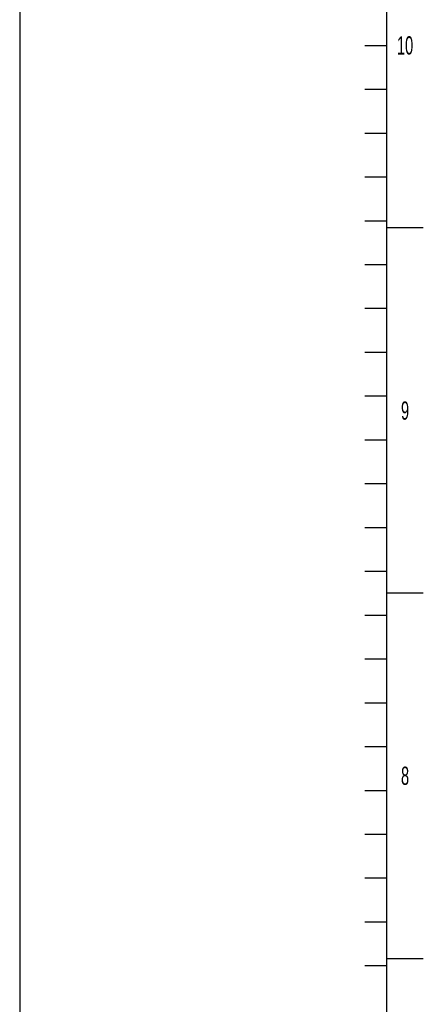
# Model space of a CAD drawing. Header units: millimetres. Extents: x 0 to 4195, y 0 to 2965.
# Tile 55 of 67: x 3904 to 4180, y 1769 to 2443. Entities that reach past the tile are written whole.
import ezdxf

# ---------------------------------------------------------------- set-up
doc = ezdxf.new("R2010")
doc.units = ezdxf.units.MM
doc.header["$LTSCALE"] = 231.275
doc.layers.get('0').update_dxf_attribs({"linetype": 'CONTINUOUS'})
doc.layers.add('ALL_ROUND', color=7, linetype='CONTINUOUS')
doc.styles.add('TEXTSTYLE_2', font='txt', dxfattribs={"width": 0.6})

msp = doc.modelspace()

# ---------------------------------------------------------------- linework, layer by layer
at = {"color": 7, "linetype": 'Continuous'}
msp.add_line((4154.9999, 50), (4154.9999, 2920), dxfattribs=at)
at = {"color": 2, "linetype": 'Continuous'}
for p, q in [((4140, 2424.9999), (4154.9999, 2424.9999)), ((4140, 2395), (4154.9999, 2395)), ((4140, 2364.9999), (4154.9999, 2364.9999)), ((4140, 2335), (4154.9999, 2335)), ((4140, 2304.9999), (4154.9999, 2304.9999)), ((4180, 2299.9999), (4154.9999, 2299.9999)), ((4140, 2275), (4154.9999, 2275)), ((4140, 2244.9999), (4154.9999, 2244.9999)), ((4140, 2215), (4154.9999, 2215)), ((4140, 2184.9999), (4154.9999, 2184.9999)), ((4140, 2155), (4154.9999, 2155)), ((4140, 2124.9999), (4154.9999, 2124.9999)), ((4140, 2095), (4154.9999, 2095)), ((4140, 2064.9999), (4154.9999, 2064.9999)), ((4180, 2049.9999), (4154.9999, 2049.9999)), ((4140, 2035), (4154.9999, 2035)), ((4140, 2005), (4154.9999, 2005)), ((4140, 1975), (4154.9999, 1975)), ((4140, 1945), (4154.9999, 1945)), ((4140, 1915), (4154.9999, 1915)), ((4140, 1885), (4154.9999, 1885)), ((4140, 1854.9999), (4154.9999, 1854.9999)), ((4140, 1825), (4154.9999, 1825)), ((4154.9999, 1799.9999), (4180, 1799.9999)), ((4140, 1794.9999), (4154.9999, 1794.9999))]:
    msp.add_line(p, q, dxfattribs=at)
at = {"layer": 'ALL_ROUND', "color": 7, "linetype": 'Continuous'}
msp.add_line((3903.5523, 2575.642), (3903.5523, 1731.0962), dxfattribs=at)

# ---------------------------------------------------------------- texts
at = {"color": 2, "linetype": 'Continuous', "char_height": 12.5, "attachment_point": 2, "line_spacing_factor": 0.9, "style": 'TEXTSTYLE_2'}
for s, insert, width in [('10', (4167.5, 2431.25), 15), ('9', (4167.5, 2181.25), 7.5), ('8', (4167.5, 1931.25), 7.5)]:
    msp.add_mtext(s, dxfattribs=dict(at, insert=insert, width=width))

doc.saveas('drawing.dxf')
